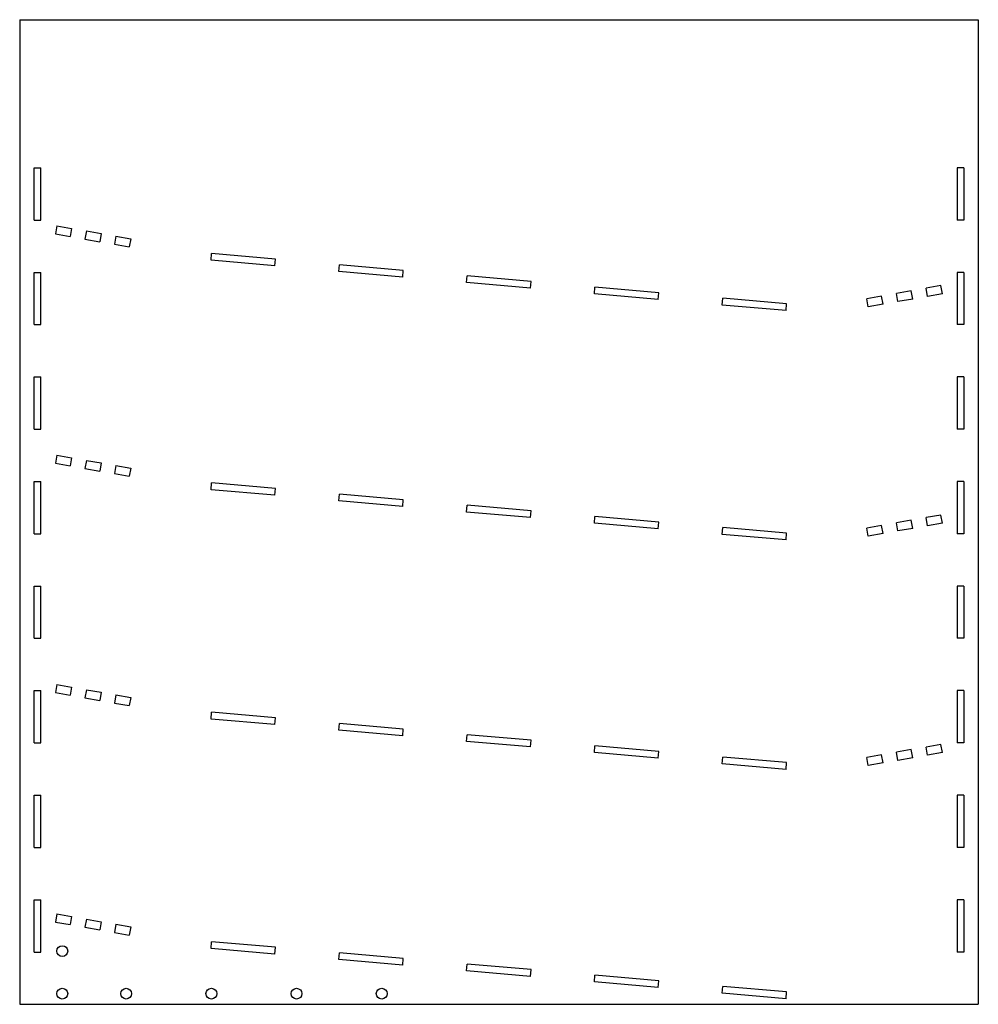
# Model space of a CAD drawing. Extents: x -451 to -1, y -463 to -1.
import ezdxf

# ---------------------------------------------------------------- set-up
doc = ezdxf.new("R2010")
doc.units = 0
doc.layers.add('VISIBLE', color=7, linetype='CONTINUOUS')

msp = doc.modelspace()

# ---------------------------------------------------------------- linework, layer by layer
at = {"layer": 'VISIBLE'}
for p, q in [((-451.14, -1), (-1, -1)), ((-451.14, -1), (-451.14, -463.5)), ((-1, -1), (-1, -463.5)), ((-444.31, -95.12), (-444.31, -70.56)), ((-444.31, -70.56), (-441.14, -70.56)), ((-441.14, -95.12), (-441.14, -70.56)), ((-11, -70.56), (-11, -95.12)), ((-7.82, -70.56), (-11, -70.56)), ((-7.82, -70.56), (-7.82, -95.12)), ((-444.31, -95.12), (-441.14, -95.12)), ((-7.82, -95.12), (-11, -95.12)), ((-433.66, -97.81), (-434.33, -101.61)), ((-434.33, -101.61), (-427.41, -102.83)), ((-433.66, -97.81), (-426.74, -99.03)), ((-426.74, -99.03), (-427.41, -102.83)), ((-419.81, -100.25), (-420.48, -104.05)), ((-419.81, -100.25), (-412.88, -101.47)), ((-412.88, -101.47), (-413.55, -105.28)), ((-420.48, -104.05), (-413.55, -105.28)), ((-405.96, -102.69), (-406.63, -106.5)), ((-405.96, -102.69), (-399.03, -103.91)), ((-399.03, -103.91), (-399.7, -107.72)), ((-406.63, -106.5), (-399.7, -107.72)), ((-361.28, -114.03), (-361, -110.86)), ((-331, -113.49), (-361, -110.86)), ((-331.28, -116.65), (-361.28, -114.03)), ((-331.28, -116.65), (-331, -113.49)), ((-444.31, -144.24), (-444.31, -119.68)), ((-444.31, -119.68), (-441.14, -119.68)), ((-441.14, -144.24), (-441.14, -119.68)), ((-301.28, -119.28), (-301, -116.11)), ((-271.28, -121.9), (-301.28, -119.28)), ((-271, -118.74), (-301, -116.11)), ((-271.28, -121.9), (-271, -118.74)), ((-11, -119.68), (-11, -144.24)), ((-7.82, -119.68), (-11, -119.68)), ((-7.82, -119.68), (-7.82, -144.24)), ((-241.28, -124.52), (-241, -121.36)), ((-211.28, -127.15), (-241.28, -124.52)), ((-211, -123.99), (-241, -121.36)), ((-211.28, -127.15), (-211, -123.99)), ((-181.28, -129.77), (-181, -126.61)), ((-151, -129.24), (-181, -126.61)), ((-151.28, -132.4), (-151, -129.24)), ((-32.45, -128.39), (-39.41, -129.62)), ((-31.78, -132.2), (-32.45, -128.39)), ((-18.52, -125.93), (-25.48, -127.16)), ((-24.81, -130.97), (-25.48, -127.16)), ((-17.85, -129.74), (-18.52, -125.93)), ((-151.28, -132.4), (-181.28, -129.77)), ((-121.28, -135.02), (-121, -131.86)), ((-91, -134.48), (-121, -131.86)), ((-46.38, -130.85), (-53.34, -132.08)), ((-52.67, -135.88), (-53.34, -132.08)), ((-45.71, -134.65), (-46.38, -130.85)), ((-38.74, -133.42), (-39.41, -129.62)), ((-31.78, -132.2), (-38.74, -133.42)), ((-17.85, -129.74), (-24.81, -130.97)), ((-91.28, -137.65), (-121.28, -135.02)), ((-91.28, -137.65), (-91, -134.48)), ((-45.71, -134.65), (-52.67, -135.88)), ((-444.31, -144.24), (-441.14, -144.24)), ((-7.82, -144.24), (-11, -144.24)), ((-444.31, -193.35), (-444.31, -168.79)), ((-444.31, -168.79), (-441.14, -168.79)), ((-441.14, -193.35), (-441.14, -168.79)), ((-11, -168.79), (-11, -193.35)), ((-7.82, -168.79), (-11, -168.79)), ((-7.82, -168.79), (-7.82, -193.35)), ((-444.31, -193.35), (-441.14, -193.35)), ((-7.82, -193.35), (-11, -193.35)), ((-433.66, -205.55), (-434.33, -209.35)), ((-433.66, -205.55), (-426.74, -206.77)), ((-426.74, -206.77), (-427.41, -210.58)), ((-419.81, -207.99), (-420.48, -211.8)), ((-419.81, -207.99), (-412.88, -209.21)), ((-434.33, -209.35), (-427.41, -210.58)), ((-420.48, -211.8), (-413.55, -213.02)), ((-412.88, -209.21), (-413.55, -213.02)), ((-405.96, -210.43), (-406.63, -214.24)), ((-405.96, -210.43), (-399.03, -211.65)), ((-399.03, -211.65), (-399.7, -215.46)), ((-406.63, -214.24), (-399.7, -215.46)), ((-444.31, -242.47), (-444.31, -217.91)), ((-444.31, -217.91), (-441.14, -217.91)), ((-441.14, -242.47), (-441.14, -217.91)), ((-361.28, -221.77), (-361, -218.61)), ((-331.28, -224.39), (-361.28, -221.77)), ((-331, -221.23), (-361, -218.61)), ((-331.28, -224.39), (-331, -221.23)), ((-11, -217.91), (-11, -242.47)), ((-7.82, -217.91), (-11, -217.91)), ((-7.82, -217.91), (-7.82, -242.47)), ((-301.28, -227.02), (-301, -223.85)), ((-271, -226.48), (-301, -223.85)), ((-271.28, -229.64), (-271, -226.48)), ((-271.28, -229.64), (-301.28, -227.02)), ((-241.28, -232.27), (-241, -229.1)), ((-211, -231.73), (-241, -229.1)), ((-211.28, -234.89), (-241.28, -232.27)), ((-211.28, -234.89), (-211, -231.73)), ((-181.28, -237.52), (-181, -234.35)), ((-151, -236.98), (-181, -234.35)), ((-18.52, -233.68), (-25.48, -234.9)), ((-24.81, -238.71), (-25.48, -234.9)), ((-17.85, -237.48), (-18.52, -233.68)), ((-151.28, -240.14), (-181.28, -237.52)), ((-151.28, -240.14), (-151, -236.98)), ((-121.28, -242.77), (-121, -239.6)), ((-91, -242.23), (-121, -239.6)), ((-46.38, -238.59), (-53.34, -239.82)), ((-52.67, -243.62), (-53.34, -239.82)), ((-45.71, -242.4), (-46.38, -238.59)), ((-32.45, -236.13), (-39.41, -237.36)), ((-38.74, -241.17), (-39.41, -237.36)), ((-31.78, -239.94), (-38.74, -241.17)), ((-31.78, -239.94), (-32.45, -236.13)), ((-17.85, -237.48), (-24.81, -238.71)), ((-444.31, -242.47), (-441.14, -242.47)), ((-91.28, -245.39), (-121.28, -242.77)), ((-91.28, -245.39), (-91, -242.23)), ((-45.71, -242.4), (-52.67, -243.62)), ((-7.82, -242.47), (-11, -242.47)), ((-444.31, -291.59), (-444.31, -267.03)), ((-444.31, -267.03), (-441.14, -267.03)), ((-441.14, -291.59), (-441.14, -267.03)), ((-11, -267.03), (-11, -291.59)), ((-7.82, -267.03), (-11, -267.03)), ((-7.82, -267.03), (-7.82, -291.59)), ((-444.31, -291.59), (-441.14, -291.59)), ((-7.82, -291.59), (-11, -291.59)), ((-433.66, -313.29), (-434.33, -317.1)), ((-433.66, -313.29), (-426.74, -314.51)), ((-444.31, -340.71), (-444.31, -316.15)), ((-444.31, -316.15), (-441.14, -316.15)), ((-441.14, -340.71), (-441.14, -316.15)), ((-434.33, -317.1), (-427.41, -318.32)), ((-426.74, -314.51), (-427.41, -318.32)), ((-419.81, -315.73), (-420.48, -319.54)), ((-419.81, -315.73), (-412.88, -316.95)), ((-412.88, -316.95), (-413.55, -320.76)), ((-405.96, -318.18), (-406.63, -321.98)), ((-405.96, -318.18), (-399.03, -319.4)), ((-11, -316.15), (-11, -340.71)), ((-7.82, -316.15), (-11, -316.15)), ((-7.82, -316.15), (-7.82, -340.71)), ((-420.48, -319.54), (-413.55, -320.76)), ((-406.63, -321.98), (-399.7, -323.2)), ((-399.03, -319.4), (-399.7, -323.2)), ((-361.28, -329.51), (-361, -326.35)), ((-331, -328.97), (-361, -326.35)), ((-331.28, -332.14), (-361.28, -329.51)), ((-331.28, -332.14), (-331, -328.97)), ((-301.28, -334.76), (-301, -331.6)), ((-271, -334.22), (-301, -331.6)), ((-271.28, -337.38), (-301.28, -334.76)), ((-271.28, -337.38), (-271, -334.22)), ((-241.28, -340.01), (-241, -336.85)), ((-211, -339.47), (-241, -336.85)), ((-444.31, -340.71), (-441.14, -340.71)), ((-211.28, -342.63), (-241.28, -340.01)), ((-211.28, -342.63), (-211, -339.47)), ((-181.28, -345.26), (-181, -342.1)), ((-151, -344.72), (-181, -342.1)), ((-18.52, -341.42), (-25.48, -342.65)), ((-17.85, -345.23), (-18.52, -341.42)), ((-7.82, -340.71), (-11, -340.71)), ((-151.28, -347.88), (-181.28, -345.26)), ((-151.28, -347.88), (-151, -344.72)), ((-46.38, -346.33), (-53.34, -347.56)), ((-45.71, -350.14), (-46.38, -346.33)), ((-32.45, -343.88), (-39.41, -345.1)), ((-38.74, -348.91), (-39.41, -345.1)), ((-31.78, -347.68), (-32.45, -343.88)), ((-24.81, -346.45), (-25.48, -342.65)), ((-17.85, -345.23), (-24.81, -346.45)), ((-121.28, -350.51), (-121, -347.35)), ((-91.28, -353.13), (-121.28, -350.51)), ((-91, -349.97), (-121, -347.35)), ((-91.28, -353.13), (-91, -349.97)), ((-52.67, -351.37), (-53.34, -347.56)), ((-45.71, -350.14), (-52.67, -351.37)), ((-31.78, -347.68), (-38.74, -348.91)), ((-444.31, -389.82), (-444.31, -365.26)), ((-444.31, -365.26), (-441.14, -365.26)), ((-441.14, -389.82), (-441.14, -365.26)), ((-11, -365.26), (-11, -389.82)), ((-7.82, -365.26), (-11, -365.26)), ((-7.82, -365.26), (-7.82, -389.82)), ((-444.31, -389.82), (-441.14, -389.82)), ((-7.82, -389.82), (-11, -389.82)), ((-444.31, -438.94), (-444.31, -414.38)), ((-444.31, -414.38), (-441.14, -414.38)), ((-441.14, -438.94), (-441.14, -414.38)), ((-11, -414.38), (-11, -438.94)), ((-7.82, -414.38), (-11, -414.38)), ((-7.82, -414.38), (-7.82, -438.94)), ((-433.66, -421.03), (-434.33, -424.84)), ((-434.33, -424.84), (-427.41, -426.06)), ((-433.66, -421.03), (-426.74, -422.25)), ((-426.74, -422.25), (-427.41, -426.06)), ((-419.81, -423.48), (-420.48, -427.28)), ((-419.81, -423.48), (-412.88, -424.7)), ((-412.88, -424.7), (-413.55, -428.5)), ((-420.48, -427.28), (-413.55, -428.5)), ((-405.96, -425.92), (-406.63, -429.72)), ((-406.63, -429.72), (-399.7, -430.95)), ((-405.96, -425.92), (-399.03, -427.14)), ((-399.03, -427.14), (-399.7, -430.95)), ((-361.28, -437.25), (-361, -434.09)), ((-331, -436.72), (-361, -434.09)), ((-444.31, -438.94), (-441.14, -438.94)), ((-331.28, -439.88), (-361.28, -437.25)), ((-331.28, -439.88), (-331, -436.72)), ((-301.28, -442.5), (-301, -439.34)), ((-271, -441.96), (-301, -439.34)), ((-7.82, -438.94), (-11, -438.94)), ((-271.28, -445.13), (-301.28, -442.5)), ((-271.28, -445.13), (-271, -441.96)), ((-241.28, -447.75), (-241, -444.59)), ((-211.28, -450.38), (-241.28, -447.75)), ((-211, -447.21), (-241, -444.59)), ((-211.28, -450.38), (-211, -447.21)), ((-181.28, -453), (-181, -449.84)), ((-151.28, -455.63), (-181.28, -453)), ((-151, -452.46), (-181, -449.84)), ((-151.28, -455.63), (-151, -452.46)), ((-121.28, -458.25), (-121, -455.09)), ((-91, -457.71), (-121, -455.09)), ((-91.28, -460.88), (-91, -457.71)), ((-91.28, -460.88), (-121.28, -458.25)), ((-451.14, -463.5), (-1, -463.5))]:
    msp.add_line(p, q, dxfattribs=at)
for centre in [(-431.14, -438.5), (-431.14, -458.5), (-401.14, -458.5), (-361.14, -458.5), (-321.14, -458.5), (-281.14, -458.5)]:
    msp.add_circle(centre, 2.54, dxfattribs=at)

doc.saveas('drawing.dxf')
